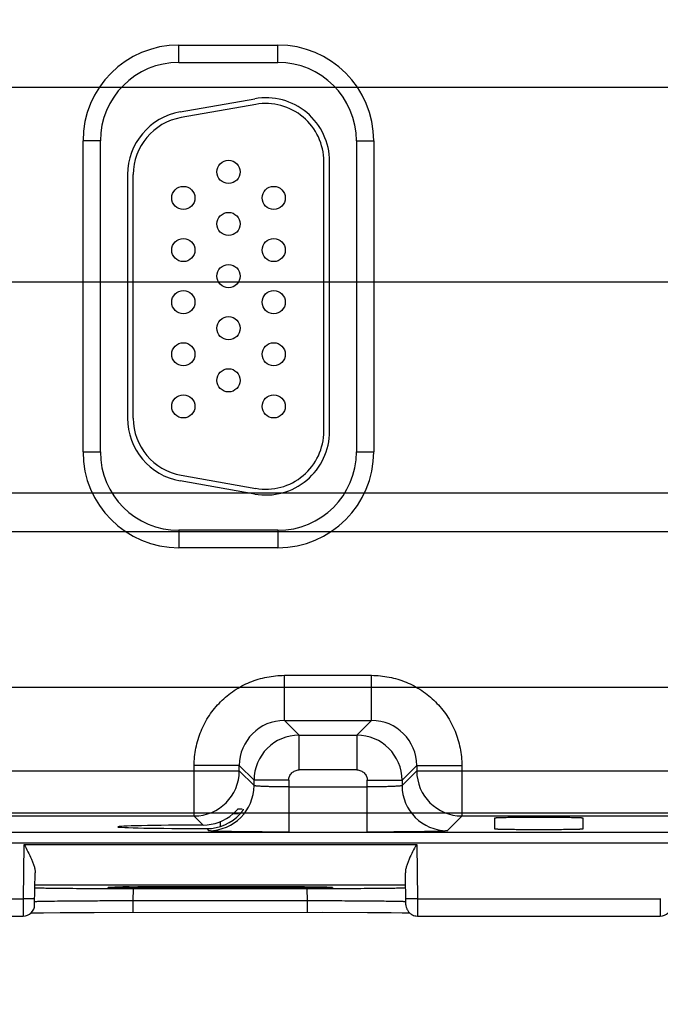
# Model space of a CAD drawing. Header units: inches. Extents: x 0 to 34, y 0 to 22.
# Tile 56 of 71: x 17.5 to 18.6, y 14.6 to 16.3. Entities that reach past the tile are written whole.
import ezdxf

# ---------------------------------------------------------------- set-up
doc = ezdxf.new("R2010")
doc.units = ezdxf.units.IN
doc.header["$LTSCALE"] = 1.87
doc.header["$MEASUREMENT"] = 0
doc.layers.get('0').update_dxf_attribs({"linetype": 'CONTINUOUS'})
doc.layers.add('DIMENSIONS', color=7, linetype='CONTINUOUS')
doc.styles.get("Standard").update_dxf_attribs({"font": 'txt', "width": 0.8})
doc.dimstyles.new('DIMSTYLE_1', dxfattribs={"dimtxt": 0.125, "dimasz": 0.18, "dimexe": 0.125, "dimexo": 0.0625, "dimgap": 0.09, "dimtad": 0, "dimtih": 1, "dimtoh": 1, "dimzin": 4, "dimdsep": 46, "dimtxsty": 'STANDARD', "dimblk": '_FILLED', "dimblk1": '_FILLED', "dimblk2": '_FILLED', "dimcen": 0.09, "dimadec": 0, "dimazin": 0, "dimtp": 0.01, "dimtm": 0.01, "dimtfac": 1, "dimtofl": 0, "dimtmove": 0, "dimatfit": 3, "dimldrblk": '_FILLED', "dimfxl": 1, "dimtolj": 1, "dimtzin": 4, "dimarcsym": 0})

# ---------------------------------------------------------------- blocks, each defined once
blk = doc.blocks.new('*D26')
at = {"layer": 'DIMENSIONS', "color": 2, "linetype": 'CONTINUOUS'}
blk.add_line((19.0763, 15.455), (19.0763, 14.0749), dxfattribs=at)
at = {"layer": 'DIMENSIONS', "color": 2, "linetype": 'CONTINUOUS', "insert": (19.0138, 14.0124), "char_height": 0.125, "width": 1.325, "attachment_point": 3, "rotation": 90, "line_spacing_factor": 0.9}
blk.add_mtext('13.06{\\Ftxt.shx;\\W1.000000;\\H0.125000; }[331.8]', dxfattribs=at)
blk = doc.blocks.new('_FILLED')
at = {"color": 0, "linetype": 'BYBLOCK'}
blk.add_solid([(0, 0), (-1, 0.1736), (-1, -0.1736)], dxfattribs=at)
blk = doc.blocks.new('*D27')
at = {"layer": 'DIMENSIONS', "color": 2, "linetype": 'CONTINUOUS'}
blk.add_line((20.1763, 15.455), (20.1763, 14.0749), dxfattribs=at)
at = {"layer": 'DIMENSIONS', "color": 2, "linetype": 'CONTINUOUS', "insert": (20.1138, 14.0124), "char_height": 0.125, "width": 1.325, "attachment_point": 3, "rotation": 90, "line_spacing_factor": 0.9}
blk.add_mtext('14.16{\\Ftxt.shx;\\W1.000000;\\H0.125000; }[359.8]', dxfattribs=at)
blk = doc.blocks.new('*D28')
at = {"layer": 'DIMENSIONS', "color": 2, "linetype": 'CONTINUOUS'}
blk.add_line((21.9073, 14.8083), (21.9073, 14.0749), dxfattribs=at)
at = {"layer": 'DIMENSIONS', "color": 2, "linetype": 'CONTINUOUS', "insert": (21.8448, 14.0124), "char_height": 0.125, "width": 1.325, "attachment_point": 3, "rotation": 90, "line_spacing_factor": 0.9}
blk.add_mtext('15.90{\\Ftxt.shx;\\W1.000000;\\H0.125000; }[403.7]', dxfattribs=at)
blk = doc.blocks.new('*D41')
at = {"layer": 'DIMENSIONS', "color": 2, "linetype": 'CONTINUOUS'}
blk.add_line((11.6309, 17.8466), (22.5948, 17.8466), dxfattribs=at)
at = {"layer": 'DIMENSIONS', "color": 2, "linetype": 'CONTINUOUS', "insert": (22.6573, 17.9091), "char_height": 0.125, "width": 1.125, "attachment_point": 1, "line_spacing_factor": 0.9}
blk.add_mtext('3.08{\\Ftxt.shx;\\W1.000000;\\H0.125000; }[78.3]', dxfattribs=at)
blk = doc.blocks.new('*D42')
at = {"layer": 'DIMENSIONS', "color": 2, "linetype": 'CONTINUOUS'}
blk.add_line((11, 16.1936), (22.5948, 16.1936), dxfattribs=at)
at = {"layer": 'DIMENSIONS', "color": 2, "linetype": 'CONTINUOUS', "insert": (22.6573, 16.2561), "char_height": 0.125, "width": 1.125, "attachment_point": 1, "line_spacing_factor": 0.9}
blk.add_mtext('1.43{\\Ftxt.shx;\\W1.000000;\\H0.125000; }[36.4]', dxfattribs=at)
blk = doc.blocks.new('*D43')
at = {"layer": 'DIMENSIONS', "color": 2, "linetype": 'CONTINUOUS'}
blk.add_line((10.9963, 15.8576), (22.5948, 15.8576), dxfattribs=at)
at = {"layer": 'DIMENSIONS', "color": 2, "linetype": 'CONTINUOUS', "insert": (22.6573, 15.9201), "char_height": 0.125, "width": 1.125, "attachment_point": 1, "line_spacing_factor": 0.9}
blk.add_mtext('1.10{\\Ftxt.shx;\\W1.000000;\\H0.125000; }[27.8]', dxfattribs=at)
blk = doc.blocks.new('*D44')
at = {"layer": 'DIMENSIONS', "color": 2, "linetype": 'CONTINUOUS'}
blk.add_line((11, 15.4936), (22.5948, 15.4936), dxfattribs=at)
at = {"layer": 'DIMENSIONS', "color": 2, "linetype": 'CONTINUOUS', "insert": (22.6573, 15.5561), "char_height": 0.125, "width": 1.025, "attachment_point": 1, "line_spacing_factor": 0.9}
blk.add_mtext('.73{\\Ftxt.shx;\\W1.000000;\\H0.125000; }[18.6]', dxfattribs=at)
blk = doc.blocks.new('*D45')
at = {"layer": 'DIMENSIONS', "color": 2, "linetype": 'CONTINUOUS'}
blk.add_line((10.9927, 15.1576), (22.5948, 15.1576), dxfattribs=at)
at = {"layer": 'DIMENSIONS', "color": 2, "linetype": 'CONTINUOUS', "insert": (22.6573, 15.2201), "char_height": 0.125, "width": 0.825, "attachment_point": 1, "line_spacing_factor": 0.9}
blk.add_mtext('.40{\\Ftxt.shx;\\W1.000000;\\H0.125000; }[10]', dxfattribs=at)
blk = doc.blocks.new('*D46')
at = {"layer": 'DIMENSIONS', "color": 2, "linetype": 'CONTINUOUS'}
blk.add_line((11.6309, 14.9406), (22.5948, 14.9406), dxfattribs=at)
at = {"layer": 'DIMENSIONS', "color": 2, "linetype": 'CONTINUOUS', "insert": (22.6573, 15.0031), "char_height": 0.125, "width": 0.925, "attachment_point": 1, "line_spacing_factor": 0.9}
blk.add_mtext('.18{\\Ftxt.shx;\\W1.000000;\\H0.125000; }[4.5]', dxfattribs=at)
blk = doc.blocks.new('*D47')
at = {"layer": 'DIMENSIONS', "color": 2, "linetype": 'CONTINUOUS'}
for p, q in [((16.4369, 15.4266), (22.0956, 15.4266)), ((22.0956, 15.4266), (22.1952, 15.3293)), ((22.1952, 15.3293), (22.5948, 15.3293))]:
    blk.add_line(p, q, dxfattribs=at)
at = {"layer": 'DIMENSIONS', "color": 2, "linetype": 'CONTINUOUS', "insert": (22.6573, 15.3918), "char_height": 0.125, "width": 1.025, "attachment_point": 1, "line_spacing_factor": 0.9}
blk.add_mtext('.66{\\Ftxt.shx;\\W1.000000;\\H0.125000; }[16.9]', dxfattribs=at)

msp = doc.modelspace()

# ---------------------------------------------------------------- linework, layer by layer
at = {"color": 7, "linetype": 'CONTINUOUS'}
for p, q in [((17.8127, 16.2666), (17.9837, 16.2666)), ((17.8127, 16.2366), (17.8127, 16.2666)), ((17.9837, 16.2366), (17.9837, 16.2666)), ((17.8127, 16.2366), (17.9837, 16.2366)), ((17.8148, 16.1512), (17.9438, 16.1739)), ((17.9456, 16.1641), (17.8166, 16.1413)), ((17.6772, 16.1011), (17.6472, 16.1011)), ((17.6472, 15.5641), (17.6472, 16.1011)), ((17.6772, 15.5641), (17.6772, 16.1011)), ((18.1192, 16.1011), (18.1492, 16.1011)), ((18.1192, 16.1011), (18.1192, 15.5641)), ((18.1492, 16.1011), (18.1492, 15.5641)), ((18.0629, 15.5996), (18.0629, 16.0656)), ((18.0729, 15.5996), (18.0729, 16.0656)), ((17.7239, 16.0428), (17.7239, 15.6223)), ((17.7339, 15.6223), (17.7339, 16.0428)), ((17.6472, 15.5641), (17.6772, 15.5641)), ((18.1192, 15.5641), (18.1492, 15.5641)), ((17.8166, 15.5239), (17.9456, 15.5011)), ((17.9438, 15.4913), (17.8148, 15.514)), ((17.9837, 15.4286), (17.8127, 15.4286)), ((17.8127, 15.4286), (17.8127, 15.3986)), ((17.9837, 15.4286), (17.9837, 15.3986)), ((17.9837, 15.3986), (17.8127, 15.3986)), ((17.995, 15.1782), (18.1453, 15.1782)), ((17.995, 15.1002), (17.995, 15.1782)), ((18.1453, 15.1002), (18.1453, 15.1782)), ((17.995, 15.1002), (18.1453, 15.1002)), ((18.0204, 15.0749), (17.995, 15.1002)), ((18.1453, 15.1002), (18.12, 15.0749)), ((18.0204, 15.0749), (18.12, 15.0749)), ((18.0204, 15.0149), (18.0204, 15.0749)), ((18.12, 15.0749), (18.12, 15.0149)), ((17.917, 15.0222), (17.8391, 15.0222)), ((17.8391, 14.9352), (17.8391, 15.0222)), ((17.917, 15.0222), (17.9424, 14.9969)), ((17.917, 15.0132), (17.917, 15.0222)), ((18.12, 15.0149), (18.0204, 15.0149)), ((18.198, 14.9969), (18.2233, 15.0222)), ((18.2233, 15.0222), (18.3013, 15.0222)), ((18.2233, 15.0222), (18.2233, 15.0132)), ((18.3013, 15.0222), (18.3013, 14.9352)), ((17.1233, 15.0132), (17.917, 15.0132)), ((17.9424, 14.9879), (17.917, 15.0132)), ((18.0024, 14.9969), (17.9424, 14.9969)), ((17.9424, 14.9879), (17.9424, 14.9969)), ((18.0024, 14.9969), (18.0024, 14.9075)), ((18.138, 14.9969), (18.198, 14.9969)), ((18.138, 14.9075), (18.138, 14.9969)), ((18.2233, 15.0132), (18.198, 14.9879)), ((18.198, 14.9969), (18.198, 14.9879)), ((18.2233, 15.0132), (19.017, 15.0132)), ((18.0024, 14.9855), (18.138, 14.9855)), ((17.9137, 14.9465), (17.9081, 14.9408)), ((17.9221, 14.9468), (17.9141, 14.9468)), ((17.8391, 14.9352), (17.2013, 14.9352)), ((17.8391, 14.9352), (17.8547, 14.9196)), ((17.9154, 14.9391), (17.9061, 14.9391)), ((18.276, 14.9099), (18.3013, 14.9352)), ((18.9391, 14.9352), (18.3013, 14.9352)), ((18.358, 14.9128), (18.3582, 14.932)), ((18.5102, 14.932), (18.5104, 14.9128)), ((17.8608, 14.9135), (17.8644, 14.9099)), ((17.8842, 14.9255), (17.8842, 14.9171)), ((11.9519, 14.9074), (20.5329, 14.9074)), ((20.5329, 14.8884), (11.9519, 14.8884)), ((17.5447, 14.7924), (17.5455, 14.8862)), ((17.5455, 14.8862), (18.2237, 14.8862)), ((18.2237, 14.8862), (18.2245, 14.7924)), ((17.5637, 14.782), (17.5647, 14.8373)), ((18.2047, 14.782), (18.2037, 14.8373)), ((17.5643, 14.8162), (18.2041, 14.8162)), ((17.6946, 14.8124), (17.695, 14.8125)), ((17.6955, 14.8125), (17.6967, 14.8125)), ((17.6963, 14.8125), (17.7158, 14.8129)), ((17.6967, 14.8125), (17.6987, 14.8126)), ((17.6987, 14.8126), (17.7021, 14.8127)), ((17.7021, 14.8127), (17.7075, 14.8128)), ((17.7075, 14.8128), (17.7174, 14.813)), ((17.7161, 14.8101), (17.7342, 14.8101)), ((17.7174, 14.813), (17.7365, 14.8132)), ((17.7338, 14.7887), (17.7342, 14.8101)), ((17.7342, 14.8101), (18.0342, 14.8101)), ((17.7365, 14.8132), (17.7767, 14.8135)), ((17.7767, 14.8135), (17.8543, 14.8138)), ((17.8543, 14.8138), (17.9486, 14.8137)), ((17.8842, 14.8104), (17.8842, 14.8138)), ((17.9486, 14.8137), (18.0104, 14.8134)), ((18.0104, 14.8134), (18.0412, 14.8131)), ((18.0346, 14.7887), (18.0342, 14.8101)), ((18.0342, 14.8101), (18.0523, 14.8101)), ((18.0412, 14.8131), (18.055, 14.8129)), ((18.0523, 14.8101), (18.0698, 14.8101)), ((18.055, 14.8129), (18.0632, 14.8128)), ((18.0632, 14.8128), (18.0678, 14.8126)), ((18.0678, 14.8126), (18.0701, 14.8126)), ((18.0731, 14.8125), (18.0735, 14.8125)), ((18.074, 14.8124), (18.0743, 14.8124)), ((17.1245, 14.7924), (17.5447, 14.7924)), ((17.5439, 14.7924), (17.5437, 14.7624)), ((17.5639, 14.792), (17.5439, 14.7924)), ((17.5645, 14.7871), (17.5638, 14.787)), ((18.0346, 14.7887), (17.7338, 14.7887)), ((17.7338, 14.769), (17.7338, 14.7887)), ((18.0346, 14.769), (18.0346, 14.7887)), ((18.2245, 14.7924), (18.2045, 14.792)), ((18.2245, 14.7924), (18.6447, 14.7924)), ((18.2245, 14.7924), (18.2247, 14.7624)), ((18.6439, 14.7924), (18.6437, 14.7624)), ((17.1247, 14.7624), (17.5437, 14.7624)), ((17.5575, 14.768), (17.5655, 14.7681)), ((17.5655, 14.7681), (17.5791, 14.7683)), ((17.5791, 14.7683), (17.6077, 14.7686)), ((17.6077, 14.7686), (17.6662, 14.7689)), ((17.6662, 14.7689), (18.0599, 14.769)), ((18.0599, 14.769), (18.1385, 14.7688)), ((18.1385, 14.7688), (18.1792, 14.7685)), ((18.1792, 14.7685), (18.1983, 14.7682)), ((18.1983, 14.7682), (18.2079, 14.7681)), ((18.2079, 14.7681), (18.2106, 14.768)), ((18.2219, 14.7626), (18.2247, 14.7624)), ((18.2247, 14.7624), (18.6437, 14.7624))]:
    msp.add_line(p, q, dxfattribs=at)
for points in [[(17.6927, 14.8123), (17.6927, 14.8123), (17.6927, 14.8123), (17.6928, 14.8123), (17.693, 14.8124), (17.6932, 14.8124), (17.6935, 14.8124), (17.6938, 14.8124), (17.6942, 14.8124)], [(18.0701, 14.8126), (18.072, 14.8125), (18.0726, 14.8125)], [(18.0747, 14.8124), (18.075, 14.8124), (18.0752, 14.8124), (18.0753, 14.8124)]]:
    msp.add_lwpolyline(points, dxfattribs=at)
for centre in [(17.8984, 16.0476), (17.8204, 16.0026), (17.9764, 16.0026), (17.8984, 15.9576), (17.8204, 15.9126), (17.9764, 15.9126), (17.8984, 15.8676), (17.8204, 15.8226), (17.9764, 15.8226), (17.8984, 15.7776), (17.8204, 15.7326), (17.9764, 15.7326), (17.8984, 15.6876), (17.8204, 15.6426), (17.9764, 15.6426)]:
    msp.add_circle(centre, 0.02, dxfattribs=at)
for centre, radius, start, end in [((17.8127, 16.1011), 0.1655, 90, 180), ((17.9837, 16.1011), 0.1655, 0, 90), ((17.8127, 16.1011), 0.1355, 90, 180), ((17.9837, 16.1011), 0.1355, 0, 90), ((17.9629, 16.0656), 0.11, 0, 100), ((17.9629, 16.0656), 0.1, 0, 100), ((17.8339, 16.0428), 0.11, 100, 180), ((17.8339, 16.0428), 0.1, 100, 180), ((17.8339, 15.6223), 0.11, 180, 260), ((17.8339, 15.6223), 0.1, 180, 260), ((17.9629, 15.5996), 0.11, 260, 360), ((17.9629, 15.5996), 0.1, 260, 360), ((17.8127, 15.5641), 0.1655, 180, 270), ((17.8127, 15.5641), 0.1355, 180, 270), ((17.9837, 15.5641), 0.1655, 270, 360), ((17.9837, 15.5641), 0.1355, 270, 360), ((17.9951, 15.0222), 0.0781, 90.0573, 179.9422), ((18.1453, 15.0222), 0.0781, 0.0573, 89.9422), ((18.0204, 14.9969), 0.078, 90.0154, 179.9846), ((18.12, 14.9969), 0.078, 0.0154, 89.9846), ((17.839, 15.0133), 0.078, 270.067, 359.9711), ((18.3014, 15.0133), 0.078, 180.021, 269.979), ((17.8644, 14.9879), 0.078, 270.0435, 359.9563), ((18.276, 14.9879), 0.078, 180.0437, 269.9565), ((17.8544, 14.9981), 0.0785, 270.1762, 311.1542), ((17.861, 14.9909), 0.0774, 269.8531, 317.8968), ((17.8471, 15.0065), 0.0896, 311.1714, 312.8475), ((17.7664, 11.5028), 3.3105, 90.6885, 90.8767), ((17.5437, 14.7824), 0.02, 269.9982, 359.0001), ((18.6437, 14.7824), 0.02, 269.9982, 359.0001)]:
    msp.add_arc(centre, radius, start, end, dxfattribs=at)
msp.add_ellipse((17.8842, 14.9166), major_axis=(0.1771, 0), ratio=0.017455, start_param=1.73829, end_param=4.579802, dxfattribs=at)
for points, knots in [([(17.8391, 15.0222), (17.8391, 15.0324), (17.8407, 15.0478), (17.8455, 15.0676), (17.8524, 15.0868), (17.8645, 15.1095), (17.884, 15.1332), (17.9078, 15.1528), (17.9304, 15.1649), (17.9497, 15.1717), (17.9695, 15.1766), (17.9849, 15.1781), (17.995, 15.1782)], [0, 0, 0, 0, 0.124884, 0.18749, 0.250064, 0.375035, 0.499998, 0.624963, 0.749935, 0.812509, 0.875114, 1, 1, 1, 1]), ([(18.1453, 15.1782), (18.1555, 15.1781), (18.1709, 15.1766), (18.1907, 15.1717), (18.2099, 15.1649), (18.2326, 15.1528), (18.2563, 15.1332), (18.2759, 15.1095), (18.288, 15.0868), (18.2948, 15.0676), (18.2997, 15.0478), (18.3012, 15.0324), (18.3013, 15.0222)], [0, 0, 0, 0, 0.124884, 0.18749, 0.250064, 0.375035, 0.499998, 0.624963, 0.749935, 0.812509, 0.875114, 1, 1, 1, 1]), ([(18.0024, 14.9969), (18.0024, 14.9992), (18.0034, 15.0039), (18.0073, 15.0099), (18.0133, 15.0139), (18.0181, 15.0149), (18.0204, 15.0149)], [0, 0, 0, 0, 0.250204, 0.500002, 0.749813, 1, 1, 1, 1]), ([(18.12, 15.0149), (18.1223, 15.0149), (18.127, 15.0139), (18.133, 15.0099), (18.137, 15.0039), (18.138, 14.9992), (18.138, 14.9969)], [0, 0, 0, 0, 0.250204, 0.500002, 0.749813, 1, 1, 1, 1]), ([(18.0024, 14.9855), (17.9986, 14.9855), (17.991, 14.9855), (17.98, 14.9856), (17.9698, 14.9859), (17.9621, 14.9861), (17.9566, 14.9863), (17.9531, 14.9865), (17.9501, 14.9867), (17.9475, 14.9869), (17.9455, 14.9871), (17.9441, 14.9873), (17.9433, 14.9875), (17.9429, 14.9876), (17.9426, 14.9877), (17.9424, 14.9878), (17.9424, 14.9879)], [0, 0, 0, 0, 0.192406, 0.377625, 0.548867, 0.699345, 0.76476, 0.82292, 0.873456, 0.916004, 0.950204, 0.975717, 0.985123, 0.992265, 0.997161, 1, 1, 1, 1]), ([(18.198, 14.9879), (18.1979, 14.9878), (18.1978, 14.9877), (18.1975, 14.9876), (18.1971, 14.9875), (18.1963, 14.9873), (18.1949, 14.9871), (18.1929, 14.9869), (18.1903, 14.9867), (18.1873, 14.9865), (18.1838, 14.9863), (18.1783, 14.9861), (18.1706, 14.9859), (18.1604, 14.9856), (18.1494, 14.9855), (18.1418, 14.9855), (18.138, 14.9855)], [0, 0, 0, 0, 0.002839, 0.007735, 0.014877, 0.024283, 0.049796, 0.083996, 0.126544, 0.17708, 0.23524, 0.300655, 0.451133, 0.622374, 0.807593, 1, 1, 1, 1]), ([(17.9184, 14.9391), (17.9188, 14.9395), (17.9196, 14.9404), (17.9207, 14.9417), (17.9217, 14.943), (17.9226, 14.9441), (17.9232, 14.945), (17.9236, 14.9456), (17.9239, 14.946), (17.9241, 14.9463), (17.9242, 14.9466), (17.9243, 14.9467), (17.9243, 14.9468), (17.9243, 14.9468)], [0, 0, 0, 0, 0.183231, 0.360425, 0.527197, 0.678754, 0.808859, 0.863806, 0.910896, 0.949118, 0.97738, 0.994612, 1, 1, 1, 1]), ([(18.3581, 14.932), (18.3581, 14.9321), (18.3583, 14.9321), (18.3586, 14.9322), (18.3591, 14.9322), (18.3597, 14.9323), (18.3606, 14.9324), (18.3616, 14.9324), (18.3628, 14.9325), (18.3647, 14.9326), (18.3675, 14.9327), (18.3713, 14.9328), (18.3757, 14.9329), (18.3806, 14.933), (18.3861, 14.9331), (18.3944, 14.9332), (18.4055, 14.9333), (18.4196, 14.9333), (18.4342, 14.9334), (18.4488, 14.9333), (18.4629, 14.9333), (18.474, 14.9332), (18.4823, 14.9331), (18.4878, 14.933), (18.4927, 14.9329), (18.4971, 14.9328), (18.5009, 14.9327), (18.5037, 14.9326), (18.5056, 14.9325), (18.5068, 14.9324), (18.5078, 14.9324), (18.5087, 14.9323), (18.5093, 14.9322), (18.5098, 14.9322), (18.5101, 14.9321), (18.5103, 14.9321), (18.5103, 14.932)], [0, 0, 0, 0, 0.00078, 0.002745, 0.005926, 0.010305, 0.015856, 0.022553, 0.030366, 0.039269, 0.060239, 0.085291, 0.114267, 0.147004, 0.183289, 0.222716, 0.309185, 0.402806, 0.5, 0.597194, 0.690815, 0.777284, 0.816711, 0.852996, 0.885733, 0.914709, 0.939761, 0.960731, 0.969634, 0.977447, 0.984144, 0.989695, 0.994074, 0.997255, 0.99922, 1, 1, 1, 1]), ([(18.5103, 14.9128), (18.5103, 14.9127), (18.5101, 14.9127), (18.5099, 14.9126), (18.5094, 14.9126), (18.5088, 14.9125), (18.5079, 14.9125), (18.5069, 14.9124), (18.5058, 14.9123), (18.5039, 14.9122), (18.5011, 14.9121), (18.4973, 14.912), (18.4929, 14.9119), (18.4879, 14.9118), (18.4824, 14.9118), (18.4741, 14.9116), (18.4629, 14.9115), (18.4488, 14.9115), (18.4342, 14.9114), (18.4195, 14.9115), (18.4054, 14.9115), (18.3943, 14.9116), (18.386, 14.9118), (18.3805, 14.9118), (18.3755, 14.9119), (18.3711, 14.912), (18.3673, 14.9121), (18.3645, 14.9122), (18.3626, 14.9123), (18.3615, 14.9124), (18.3605, 14.9125), (18.3596, 14.9125), (18.359, 14.9126), (18.3585, 14.9126), (18.3583, 14.9127), (18.3581, 14.9127), (18.3581, 14.9128)], [0, 0, 0, 0, 0.000756, 0.002655, 0.005742, 0.010009, 0.015443, 0.022026, 0.02974, 0.038569, 0.059485, 0.08458, 0.113653, 0.1465, 0.182875, 0.222372, 0.30897, 0.40275, 0.500129, 0.597512, 0.691294, 0.777886, 0.817388, 0.853777, 0.88665, 0.915748, 0.940848, 0.961731, 0.970525, 0.978195, 0.984728, 0.990111, 0.994331, 0.99738, 0.999252, 1, 1, 1, 1]), ([(18.0024, 14.9075), (17.9935, 14.9075), (17.9761, 14.9075), (17.9508, 14.9077), (17.9308, 14.9078), (17.916, 14.908), (17.906, 14.9082), (17.8969, 14.9083), (17.8889, 14.9085), (17.8819, 14.9087), (17.876, 14.9089), (17.8719, 14.9091), (17.8692, 14.9093), (17.8676, 14.9094), (17.8664, 14.9095), (17.8655, 14.9096), (17.8648, 14.9097), (17.8645, 14.9098), (17.8644, 14.9099)], [0, 0, 0, 0, 0.192733, 0.378587, 0.549974, 0.628263, 0.700655, 0.766502, 0.825162, 0.87605, 0.918659, 0.952492, 0.965997, 0.977234, 0.986224, 0.992989, 0.99756, 1, 1, 1, 1]), ([(18.276, 14.9099), (18.2759, 14.9098), (18.2755, 14.9097), (18.2749, 14.9096), (18.274, 14.9095), (18.2728, 14.9094), (18.2712, 14.9093), (18.2685, 14.9091), (18.2644, 14.9089), (18.2585, 14.9087), (18.2515, 14.9085), (18.2435, 14.9083), (18.2344, 14.9082), (18.2244, 14.908), (18.2096, 14.9078), (18.1896, 14.9077), (18.1643, 14.9075), (18.1468, 14.9075), (18.138, 14.9075)], [0, 0, 0, 0, 0.002438, 0.007006, 0.01377, 0.022758, 0.033995, 0.047499, 0.081331, 0.123941, 0.17483, 0.233491, 0.299339, 0.371731, 0.450021, 0.621408, 0.807264, 1, 1, 1, 1]), ([(17.5455, 14.8862), (17.5477, 14.882), (17.5521, 14.8735), (17.5572, 14.863), (17.5607, 14.8546), (17.5628, 14.8486), (17.5643, 14.8429), (17.5647, 14.8391), (17.5647, 14.8373)], [0, 0, 0, 0, 0.272814, 0.537719, 0.664226, 0.784664, 0.897184, 1, 1, 1, 1]), ([(18.2229, 14.8862), (18.2207, 14.882), (18.2163, 14.8735), (18.2112, 14.863), (18.2077, 14.8546), (18.2056, 14.8486), (18.2041, 14.8429), (18.2037, 14.8391), (18.2037, 14.8373)], [0, 0, 0, 0, 0.272814, 0.537719, 0.664226, 0.784664, 0.897184, 1, 1, 1, 1]), ([(17.5642, 14.8116), (17.5642, 14.8116), (17.5643, 14.8115), (17.5644, 14.8115), (17.5645, 14.8115), (17.5649, 14.8114), (17.5655, 14.8114), (17.5664, 14.8113), (17.5676, 14.8113), (17.569, 14.8112), (17.5707, 14.8112), (17.5734, 14.8111), (17.5775, 14.811), (17.583, 14.8109), (17.5896, 14.8108), (17.5942, 14.8107), (17.5967, 14.8107)], [0, 0, 0, 0, 0.001341, 0.004499, 0.009627, 0.016748, 0.036978, 0.065172, 0.101291, 0.145288, 0.197118, 0.256731, 0.398989, 0.571047, 0.771765, 1, 1, 1, 1]), ([(17.5967, 14.8107), (17.6141, 14.8105), (17.6539, 14.8102), (17.6937, 14.8101), (17.7161, 14.8101)], [0, 0, 0, 0, 0.438453, 1, 1, 1, 1]), ([(17.7272, 14.8111), (17.7234, 14.8112), (17.718, 14.8112), (17.711, 14.8113), (17.7066, 14.8114), (17.7027, 14.8115), (17.6993, 14.8116), (17.6968, 14.8117), (17.6951, 14.8117), (17.694, 14.8118), (17.6931, 14.8118), (17.6923, 14.8119), (17.6917, 14.8119), (17.6912, 14.812), (17.6908, 14.812), (17.6906, 14.812), (17.6904, 14.8121), (17.6906, 14.8122), (17.6908, 14.8122), (17.6912, 14.8123), (17.6917, 14.8123), (17.6924, 14.8123), (17.6932, 14.8124), (17.6941, 14.8124), (17.6952, 14.8125), (17.6959, 14.8125), (17.6963, 14.8125)], [0, 0, 0, 0, 0.267729, 0.3842, 0.488636, 0.580705, 0.660079, 0.726504, 0.754819, 0.779851, 0.801585, 0.820007, 0.835104, 0.846866, 0.855287, 0.860378, 0.862295, 0.864406, 0.869717, 0.878356, 0.890334, 0.905646, 0.92428, 0.946226, 0.97147, 1, 1, 1, 1]), ([(17.7266, 14.8131), (17.7369, 14.8132), (17.7599, 14.8134), (17.8125, 14.8137), (17.8547, 14.8138), (17.8842, 14.8138)], [0, 0, 0, 0, 0.19635, 0.437717, 1, 1, 1, 1]), ([(17.8842, 14.8104), (17.8548, 14.8104), (17.8128, 14.8105), (17.7605, 14.8108), (17.7376, 14.811), (17.7272, 14.8111)], [0, 0, 0, 0, 0.561517, 0.802982, 1, 1, 1, 1]), ([(17.8842, 14.8138), (17.9009, 14.8138), (17.9332, 14.8138), (17.9725, 14.8136), (18.0015, 14.8135), (18.0204, 14.8133), (18.037, 14.8132), (18.0493, 14.813), (18.0577, 14.8129), (18.0629, 14.8128), (18.0674, 14.8127), (18.071, 14.8126), (18.0736, 14.8125), (18.0753, 14.8124), (18.0762, 14.8123), (18.0769, 14.8123), (18.0774, 14.8122), (18.0781, 14.8121), (18.0774, 14.812), (18.0769, 14.8119), (18.0762, 14.8119), (18.0752, 14.8118), (18.0736, 14.8117), (18.071, 14.8117), (18.0673, 14.8116), (18.0609, 14.8114), (18.0557, 14.8113), (18.0519, 14.8113)], [0, 0, 0, 0, 0.228118, 0.44083, 0.536675, 0.62335, 0.699403, 0.763451, 0.790636, 0.814448, 0.834773, 0.851507, 0.864591, 0.869753, 0.873988, 0.877293, 0.879664, 0.881613, 0.88359, 0.885976, 0.889295, 0.893545, 0.898721, 0.911834, 0.928597, 0.94895, 1, 1, 1, 1]), ([(18.0519, 14.8113), (18.0416, 14.8111), (18.018, 14.8109), (17.9621, 14.8105), (17.9165, 14.8104), (17.8842, 14.8104)], [0, 0, 0, 0, 0.183583, 0.422668, 1, 1, 1, 1]), ([(18.0698, 14.8101), (18.0888, 14.8102), (18.1228, 14.8103), (18.1568, 14.8105), (18.1717, 14.8107)], [0, 0, 0, 0, 0.560304, 1, 1, 1, 1]), ([(18.1717, 14.8107), (18.1742, 14.8107), (18.1788, 14.8108), (18.1853, 14.8109), (18.1909, 14.811), (18.195, 14.8111), (18.1977, 14.8112), (18.1994, 14.8112), (18.2008, 14.8113), (18.202, 14.8113), (18.2029, 14.8114), (18.2035, 14.8114), (18.2038, 14.8115), (18.204, 14.8115), (18.2041, 14.8115), (18.2041, 14.8116), (18.2041, 14.8116)], [0, 0, 0, 0, 0.228594, 0.429629, 0.601893, 0.744174, 0.803713, 0.855423, 0.899273, 0.935232, 0.963272, 0.983372, 0.990442, 0.995531, 0.998665, 1, 1, 1, 1]), ([(17.7338, 14.7887), (17.7234, 14.7887), (17.7029, 14.7886), (17.673, 14.7885), (17.6452, 14.7883), (17.6204, 14.7881), (17.5995, 14.7879), (17.5849, 14.7877), (17.5756, 14.7875), (17.5707, 14.7874), (17.5671, 14.7873), (17.5652, 14.7872), (17.5645, 14.7871)], [0, 0, 0, 0, 0.184742, 0.363215, 0.52923, 0.677237, 0.802042, 0.899531, 0.936918, 0.966236, 0.987314, 1, 1, 1, 1]), ([(18.1899, 14.7876), (18.1812, 14.7878), (18.1603, 14.788), (18.1246, 14.7883), (18.0815, 14.7886), (18.0507, 14.7887), (18.0346, 14.7887)], [0, 0, 0, 0, 0.16769, 0.403894, 0.689142, 1, 1, 1, 1]), ([(18.2046, 14.787), (18.2046, 14.7871), (18.2045, 14.7871), (18.2043, 14.7871), (18.204, 14.7871), (18.2036, 14.7872), (18.2031, 14.7872), (18.2022, 14.7873), (18.2007, 14.7873), (18.1986, 14.7874), (18.1961, 14.7875), (18.1932, 14.7875), (18.191, 14.7876), (18.1899, 14.7876)], [0, 0, 0, 0, 0.004677, 0.016926, 0.037014, 0.064951, 0.100713, 0.144268, 0.254609, 0.395671, 0.567138, 0.768692, 1, 1, 1, 1]), ([(18.2047, 14.782), (18.2047, 14.7815), (18.2048, 14.7792), (18.2054, 14.7769), (18.206, 14.7753)], [0, 0, 0, 0, 0.238951, 1, 1, 1, 1]), ([(18.206, 14.7753), (18.2067, 14.7737), (18.2083, 14.7706), (18.2106, 14.768), (18.212, 14.7669)], [0, 0, 0, 0, 0.497993, 1, 1, 1, 1]), ([(18.212, 14.7669), (18.2127, 14.7664), (18.2157, 14.7643), (18.2192, 14.763), (18.2219, 14.7626)], [0, 0, 0, 0, 0.25582, 1, 1, 1, 1])]:
    msp.add_open_spline(points, degree=3, knots=knots, dxfattribs=at)

# ---------------------------------------------------------------- dimensions: what is measured, and where the dimension line sits
at = {"layer": 'DIMENSIONS', "color": 2, "linetype": 'CONTINUOUS'}
for feature_location, offset, dtype, origin, picture, middle in [((11.6309, 17.8466), (10.9639, 0), 0, (11.5684, 14.7624), '*D41', (23.2198, 17.8466)), ((11, 16.1936), (11.5949, 0), 0, (10.9375, 14.7624), '*D42', (23.2198, 16.1936)), ((10.9963, 15.8576), (11.5985, 0), 0, (10.9338, 14.7624), '*D43', (23.2198, 15.8576)), ((11, 15.4936), (11.5949, 0), 0, (10.9375, 14.7624), '*D44', (23.1698, 15.4936)), ((19.0763, 15.455), (0, -1.3802), 1, (6.0123, 15.5175), '*D26', (19.0763, 13.3499)), ((20.1763, 15.455), (0, -1.3802), 1, (6.0123, 15.5175), '*D27', (20.1763, 13.3499)), ((16.4369, 15.4266), (6.1579, -0.0973), 0, (16.3744, 14.7624), '*D47', (23.1698, 15.3293)), ((10.9927, 15.1576), (11.6021, 0), 0, (10.9302, 14.7624), '*D45', (23.0698, 15.1576)), ((11.6309, 14.9406), (10.9639, 0), 0, (11.5684, 14.7624), '*D46', (23.1198, 14.9406)), ((21.90732, 14.80832), (0, -0.73346), 1, (6.01228, 14.87082), '*D28', (21.90732, 13.34986))]:
    dim = msp.add_ordinate_dim(feature_location=feature_location, offset=offset, dtype=dtype, origin=origin, dimstyle='DIMSTYLE_1', override={"dimtad": 1, "dimtih": 0, "dimtoh": 0}, dxfattribs=at)
    dim.commit()
    dim.dimension.update_dxf_attribs({"geometry": picture, "text_midpoint": middle})

doc.saveas('drawing.dxf')
